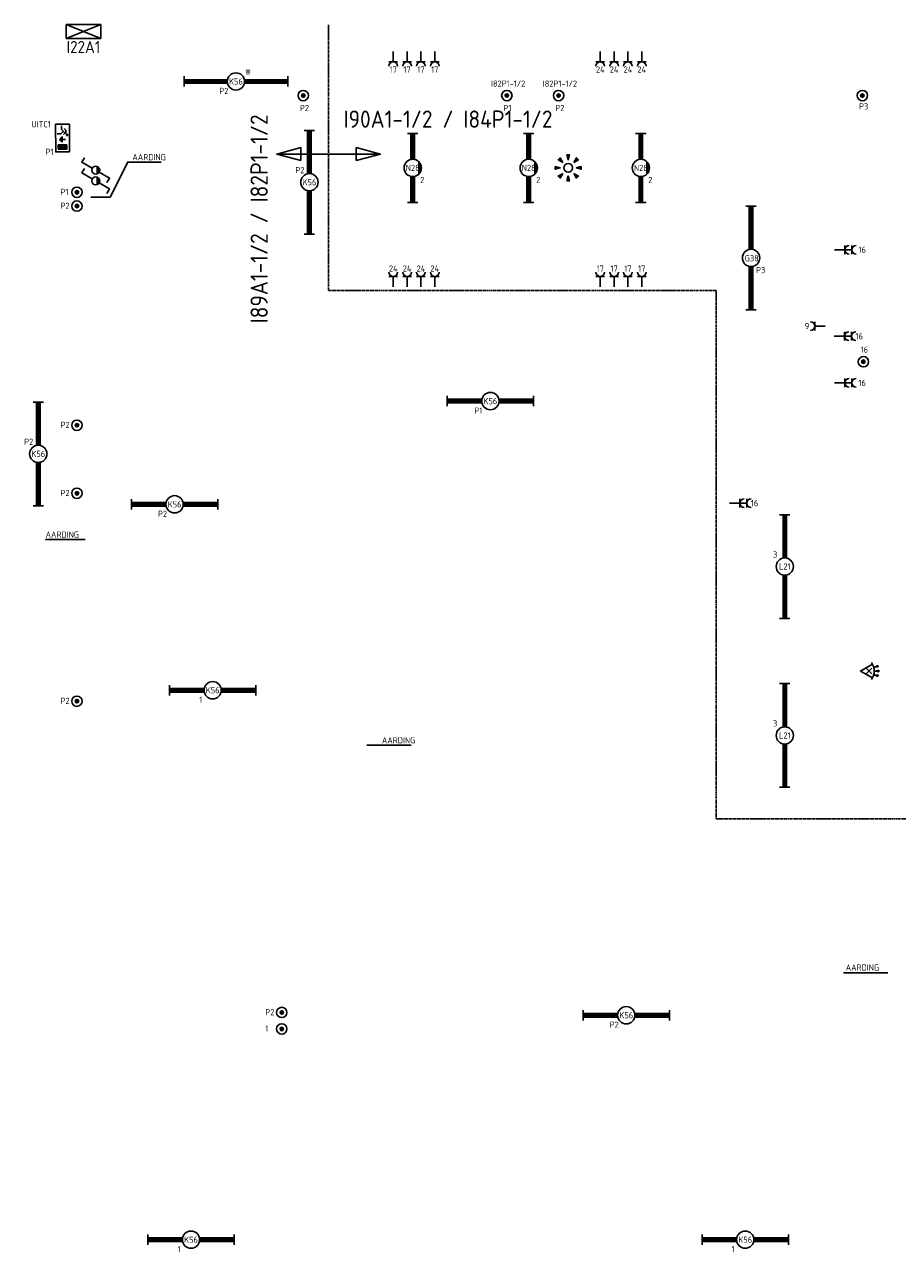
# Model space of a CAD drawing. Header units: millimetres. Extents: x 84152 to 132970, y 139979 to 175450.
# Tile 4 of 16: x 96651 to 109281, y 157692 to 175450. Entities that reach past the tile are written whole.
import ezdxf
from ezdxf.enums import TextEntityAlignment as Align

# ---------------------------------------------------------------- set-up
doc = ezdxf.new("R2010")
doc.units = ezdxf.units.MM
doc.linetypes.add('B0801', pattern=[62.5, 31.25, -6.25, 6.25, -6.25, 6.25, -6.25])
doc.layers.get('0').update_dxf_attribs({"linetype": 'CONTINUOUS'})
for name, color, linetype in [('EB6220--_ATTRIB', 2, 'CONTINUOUS'), ('EB62203-_ATTRIB', 2, 'CONTINUOUS'), ('EB62205-_ATTRIB', 2, 'CONTINUOUS'), ('EB63101-_ATTRIB', 2, 'CONTINUOUS'), ('EB63202-_ATTRIB', 2, 'CONTINUOUS'), ('EL6220--_KRACHT', 2, 'CONTINUOUS'), ('EL622005_KSTSCH', 6, 'B0801'), ('EL62203-_KRACHT-WCD230', 3, 'CONTINUOUS'), ('EL62205-_KRACHT-KAST', 3, 'CONTINUOUS'), ('EL63101-_LICHT-ARM', 3, 'CONTINUOUS'), ('EL63102-_LICHT-SCH', 3, 'CONTINUOUS'), ('EL63202-_NOODVRL-TXT', 3, 'CONTINUOUS'), ('ET6121--_BIJSCHRIFT', 7, 'CONTINUOUS'), ('LASDOZEN', 3, 'CONTINUOUS'), ('LBSDOZEN_ATTRIB', 2, 'CONTINUOUS')]:
    doc.layers.add(name, color=color, linetype=linetype)
doc.styles.add('1_8', font='iso', dxfattribs={"width": 0.7, "height": 1.8})
doc.styles.add('3_5', font='iso', dxfattribs={"height": 3.5})
doc.styles.add('5_0', font='iso', dxfattribs={"height": 5})
doc.styles.add('NORATT', font='isocp.shx')
doc.styles.add('Normaal_staand', font='iso.shx')

# ---------------------------------------------------------------- blocks, each defined once
blk = doc.blocks.new('EK3T20')
at = {"color": 0}
for p, q in [((-12.5, -1.5), (-12.5, 1.5)), ((-12.5, 0.52), (-2.44, 0.52)), ((-12.5, 0.17), (-2.49, 0.17)), ((2.44, 0.52), (12.5, 0.52)), ((2.49, 0.17), (12.5, 0.17)), ((12.5, -1.5), (12.5, 1.5)), ((-12.5, -0.17), (-2.49, -0.17)), ((-12.5, -0.52), (-2.44, -0.52)), ((2.44, -0.52), (12.5, -0.52)), ((2.49, -0.17), (12.5, -0.17))]:
    blk.add_line(p, q, dxfattribs=at)
blk.add_circle((0, 0), 2.5, dxfattribs=at)
at = {"color": 0, "style": '1_8'}
for tag, flags, p in [('SCHAK', 8, (3.5, 2.75)), ('A_CODE', 8, (0, 0)), ('GROEP', 8, (-3.5, -2.75)), ('KAST', 9, (3.5, -2.75))]:
    blk.add_attdef(tag, text='', height=1.8, dxfattribs=dict(at, flags=flags)).set_placement(p, align=Align.MIDDLE)
blk = doc.blocks.new('ES3W2A')
at = {"color": 0}
for p, q in [((1.25, 2), (-1.25, 2)), ((1.25, 0), (-1.25, 0)), ((0, 2), (0, -3))]:
    blk.add_line(p, q, dxfattribs=at)
for centre in [(0, 3.25), (0, 1.25)]:
    blk.add_arc(centre, 1.25, 180, 0, dxfattribs=at)
at = {"color": 0, "style": 'NORATT', "flags": 8}
blk.add_attdef('GROEP', text='', height=1.8, rotation=90, dxfattribs=at).set_placement((0, 5), align=Align.MIDDLE_CENTER)
at = {"color": 0, "style": 'NORATT'}
for tag, flags, p in [('KAST', 9, (-2.5, 5)), ('VERMOGEN', 9, (-2.5, 2.5)), ('GELIJK', 9, (-2.5, 0)), ('SCHAK', 8, (-1, -1.5))]:
    blk.add_attdef(tag, text='', height=1.8, dxfattribs=dict(at, flags=flags)).set_placement(p, align=Align.MIDDLE_RIGHT)
for tag, flags, p in [('DOEL', 8, (2.5, 2.5)), ('M_CODE', 9, (2.5, 0)), ('TAL', 8, (1, -1.5))]:
    blk.add_attdef(tag, text='', height=1.8, dxfattribs=dict(at, flags=flags)).set_placement(p, align=Align.MIDDLE_LEFT)
blk = doc.blocks.new('ES3W1A')
at = {"color": 0}
for p, q in [((1.25, 0), (-1.25, 0)), ((0, 0), (0, -3))]:
    blk.add_line(p, q, dxfattribs=at)
blk.add_arc((0, 1.25), 1.25, 180, 0, dxfattribs=at)
at = {"color": 0, "style": 'NORATT'}
for tag, flags, p in [('KAST', 9, (-2.5, 5)), ('VERMOGEN', 9, (-2.5, 2.5)), ('GELIJK', 9, (-2.5, 0)), ('SCHAK', 8, (-1, -1.5))]:
    blk.add_attdef(tag, text='', height=1.8, dxfattribs=dict(at, flags=flags)).set_placement(p, align=Align.MIDDLE_RIGHT)
at = {"color": 0, "style": 'NORATT', "flags": 8}
blk.add_attdef('GROEP', text='', height=1.8, rotation=90, dxfattribs=at).set_placement((0, 3), align=Align.MIDDLE_CENTER)
at = {"color": 0, "style": 'NORATT'}
for tag, flags, p in [('DOEL', 8, (2.5, 2.5)), ('M_CODE', 9, (2.5, 0)), ('TAL', 8, (1, -1.5))]:
    blk.add_attdef(tag, text='', height=1.8, dxfattribs=dict(at, flags=flags)).set_placement(p, align=Align.MIDDLE_LEFT)
blk = doc.blocks.new('EK3T30')
at = {"color": 0}
for p, q in [((-15, -1.5), (-15, 1.5)), ((-15, 0.52), (-2.44, 0.52)), ((-15, 0.17), (-2.49, 0.17)), ((2.44, 0.52), (15, 0.52)), ((2.49, 0.17), (15, 0.17)), ((15, -1.5), (15, 1.5)), ((-15, -0.17), (-2.49, -0.17)), ((-15, -0.52), (-2.44, -0.52)), ((2.44, -0.52), (15, -0.52)), ((2.49, -0.17), (15, -0.17))]:
    blk.add_line(p, q, dxfattribs=at)
blk.add_circle((0, 0), 2.5, dxfattribs=at)
at = {"color": 0, "style": 'NORATT', "flags": 9}
blk.add_attdef('GELIJK', text='', height=1.8, dxfattribs=at).set_placement((3.5, 5), align=Align.MIDDLE_CENTER)
at = {"color": 0, "style": 'NORATT'}
for tag, flags, p in [('SCHAK', 8, (3.5, 2.8)), ('A_CODE', 8, (0, 0)), ('GROEP', 8, (-3.5, -2.8)), ('KAST', 9, (3.5, -2.8))]:
    blk.add_attdef(tag, text='', height=1.8, dxfattribs=dict(at, flags=flags)).set_placement(p, align=Align.MIDDLE)
blk = doc.blocks.new('ES111271')
at = {"color": 0}
blk.add_line((0, 15), (0, -15), dxfattribs=at)
for points in [[(-1.87, 8), (0, 15), (1.87, 8)], [(1.87, -8), (0, -15), (-1.87, -8)]]:
    blk.add_lwpolyline(points, close=True, dxfattribs=at)
at = {"color": 0, "style": '5_0', "flags": 8}
blk.add_attdef('KAST-1', text='', height=5, rotation=270, dxfattribs=at).set_placement((0, 17.5), align=Align.MIDDLE_RIGHT)
at = {"style": '1_8', "flags": 8}
blk.add_attdef('M_CODE', text='', height=1.8, dxfattribs=at).set_placement((0, 0), align=Align.MIDDLE_CENTER)
at = {"color": 0, "style": '5_0', "flags": 8}
blk.add_attdef('KAST-2', text='', height=5, rotation=270, dxfattribs=at).set_placement((0, -17.5), align=Align.MIDDLE_LEFT)
blk = doc.blocks.new('ES3SWW')
at = {"color": 0}
for p, q in [((-1.09, -0.38), (1.09, -0.38)), ((-0.97, -0.62), (0.97, -0.62)), ((-0.75, -0.88), (0.75, -0.88))]:
    blk.add_line(p, q, dxfattribs=at)
for points in [[(0.58, 1), (2.31, 4), (3.61, 3.25)], [(-0.58, -1), (-2.31, -4), (-3.61, -3.25)]]:
    blk.add_lwpolyline(points, dxfattribs=at)
blk.add_circle((0, 0), 1.15, dxfattribs=at)
at = {"style": '1_8'}
for tag, flags, p in [('SCHAK', 8, (3, 5.5)), ('KAST', 9, (-3, 0.5)), ('M_CODE', 9, (0, 0)), ('DOEL', 9, (-3, -2)), ('GROEP', 9, (-3, -4.5))]:
    blk.add_attdef(tag, text='', height=1.8, dxfattribs=dict(at, flags=flags)).set_placement(p, align=Align.MIDDLE_CENTER)
blk = doc.blocks.new('ES111205')
at = {"color": 0}
for radius in [1.5, 0.5, 0.25]:
    blk.add_circle((0, 0), radius, dxfattribs=at)
at = {"style": '1_8'}
for tag, flags, p in [('VERMOGEN', 9, (-2.5, 3.25)), ('GROEP', 8, (0, 3.25)), ('SCHAK', 8, (2.5, 3.25)), ('KAST', 9, (7, 3.25)), ('DOEL', 8, (-2.5, -0.25))]:
    blk.add_attdef(tag, text='', height=1.8, rotation=90, dxfattribs=dict(at, flags=flags)).set_placement(p, align=Align.MIDDLE_LEFT)
at = {"color": 0, "style": '1_8', "flags": 8}
for tag, p in [('NUMMER', (0, 3)), ('CODE', (0, 0))]:
    blk.add_attdef(tag, text='', height=1.8, dxfattribs=at).set_placement(p, align=Align.MIDDLE)
at = {"style": '1_8', "flags": 8}
blk.add_attdef('TAL', text='', height=1.8, rotation=90, dxfattribs=at).set_placement((2.5, 3.25), align=Align.MIDDLE_CENTER)
at = {"style": '1_8', "flags": 9}
blk.add_attdef('M_CODE', text='', height=1.8, dxfattribs=at).set_placement((0, 0), align=Align.MIDDLE_CENTER)
blk = doc.blocks.new('ES111263')
at = {"color": 0}
for p, q in [((-5, -2), (5, 2)), ((5, -2), (-5, 2))]:
    blk.add_line(p, q, dxfattribs=at)
blk.add_lwpolyline([(5, -2), (-5, -2), (-5, 2), (5, 2)], close=True, dxfattribs=at)
for tag, height, style, flags, p in [('GROEPI', 1.8, '1_8', 9, (0, 9.5)), ('GROEP', 1.8, '1_8', 8, (0, 7.5)), ('CODE', 3.5, '3_5', 8, (0, 4.5)), ('M_CODE', 1.8, '1_8', 9, (0, 0)), ('KAST', 1.8, '1_8', 9, (0, -3.5)), ('VERMOGEN', 1.8, '1_8', 9, (0, -5.5)), ('DOEL', 1.8, '1_8', 9, (0, -7.5)), ('VERMOGENI', 1.8, '1_8', 9, (0, -9.5)), ('DOELI', 1.8, '1_8', 9, (0, -11.5))]:
    blk.add_attdef(tag, text='', height=height, dxfattribs=dict(style=style, flags=flags)).set_placement(p, align=Align.MIDDLE_CENTER)
at = {"color": 0, "style": '1_8', "flags": 9}
blk.add_attdef('RUIMTE', text='', height=1.8, dxfattribs=at).set_placement((0, -9.5), align=Align.MIDDLE)
blk = doc.blocks.new('ES3N026')
at = {"color": 2}
for p, q in [((-1.5, 0.75), (-1, 0.25)), ((0.38, -0.88), (0.38, 0.87)), ((-0.23, -0.27), (-0.23, -0.13)), ((-0.03, -0.47), (-0.03, -0.13)), ((0.17, -0.68), (0.17, -0.13)), ((0.57, -0.68), (0.57, -0.13)), ((0.77, -0.47), (0.77, -0.13)), ((0.97, -0.27), (0.97, -0.13))]:
    blk.add_line(p, q, dxfattribs=at)
at = {"color": 0}
for p, q in [((2.25, 1.25), (2.25, -1.25)), ((2.5, 1.25), (2.5, -1.25)), ((2.75, 1.25), (2.75, -1.25)), ((3, 1.25), (3, -1.25))]:
    blk.add_line(p, q, dxfattribs=at)
for points in [[(4.01, 2.01), (4.01, -1.98), (-3.99, -1.98), (-3.99, 2.01)], [(3.25, -1.25), (2, -1.25), (2, 1.25), (3.25, 1.25)]]:
    blk.add_lwpolyline(points, close=True, dxfattribs=at)
at = {"color": 2}
for points in [[(-0.75, 1.5), (-2.5, -0.25), (-3.5, -0.25)], [(-1.25, 1), (-2.25, 1), (-2.75, 0.5)], [(-2, 0.25), (-1.25, -0.5), (-1.25, -1.5)]]:
    blk.add_lwpolyline(points, dxfattribs=at)
blk.add_lwpolyline([(0.38, -0.88), (1.12, -0.13), (-0.37, -0.13)], close=True, dxfattribs=at)
blk.add_circle((-0.87, 1.35), 0.2, dxfattribs=at)
at = {"color": 0, "style": 'NORATT'}
for tag, flags, p in [('KAST', 9, (-4, 3.75)), ('NUMMER', 8, (4, 3.75)), ('A_CODE', 8, (-4, -3.75)), ('GROEP', 8, (4, -3.75))]:
    blk.add_attdef(tag, text='', height=1.8, dxfattribs=dict(at, flags=flags)).set_placement(p, align=Align.MIDDLE)
blk = doc.blocks.new('ES652141')
at = {"color": 2}
for p, q in [((-0.2, 3.75), (-0.2, 3)), ((0, 3.75), (0, 2.25)), ((0.2, 3.75), (0.2, 3)), ((-3.75, 0.2), (-3, 0.2)), ((-3.75, 0), (-2.25, 0)), ((-2.79, 2.51), (-2.26, 1.98)), ((-2.65, 2.65), (-1.59, 1.59)), ((-2.51, 2.79), (-1.98, 2.26)), ((2.65, 2.65), (1.59, 1.59)), ((2.51, 2.79), (1.98, 2.26)), ((3.75, 0), (2.25, 0)), ((2.79, 2.51), (2.26, 1.98)), ((3.75, 0.2), (3, 0.2)), ((-3.75, -0.2), (-3, -0.2)), ((-2.79, -2.51), (-2.26, -1.98)), ((-2.65, -2.65), (-1.59, -1.59)), ((-2.51, -2.79), (-1.98, -2.26)), ((-0.2, -3.75), (-0.2, -3)), ((0, -3.75), (0, -2.25)), ((0.2, -3.75), (0.2, -3)), ((2.65, -2.65), (1.59, -1.59)), ((2.51, -2.79), (1.98, -2.26)), ((2.79, -2.51), (2.26, -1.98)), ((3.75, -0.2), (3, -0.2))]:
    blk.add_line(p, q, dxfattribs=at)
for points in [[(0, 2.25), (0.4, 3.75), (-0.4, 3.75)], [(-2.25, 0), (-3.75, 0.4), (-3.75, -0.4)], [(-1.59, 1.59), (-2.37, 2.93), (-2.93, 2.37)], [(1.59, 1.59), (2.93, 2.37), (2.37, 2.93)], [(2.25, 0), (3.75, -0.4), (3.75, 0.4)], [(-1.59, -1.59), (-2.93, -2.37), (-2.37, -2.93)], [(0, -2.25), (-0.4, -3.75), (0.4, -3.75)], [(1.59, -1.59), (2.37, -2.93), (2.93, -2.37)]]:
    blk.add_lwpolyline(points, close=True, dxfattribs=at)
at = {"color": 0}
blk.add_circle((0, 0), 1.25, dxfattribs=at)
at = {"color": 0, "style": 'NORATT'}
for tag, p in [('NUMMER', (0, 5)), ('CODE', (0, 0))]:
    blk.add_attdef(tag, text='', height=1.8, dxfattribs=at).set_placement(p, align=Align.MIDDLE)
for tag, flags, p in [('SCHAK', 8, (3, 5.5)), ('KAST', 9, (-3, 0.5)), ('M_CODE', 9, (0, 0)), ('DOEL', 9, (-3, -2)), ('GROEP', 9, (-3, -4.5))]:
    blk.add_attdef(tag, text='', height=1.8, dxfattribs=dict(at, flags=flags)).set_placement(p, align=Align.MIDDLE_CENTER)
blk = doc.blocks.new('EK3T40W')
at = {"color": 0}
for p, q in [((-10, -1.5), (-10, 1.5)), ((-10, 0.52), (-2.44, 0.52)), ((-10, 0.17), (-2.49, 0.17)), ((2.44, 0.52), (10, 0.52)), ((2.49, 0.17), (10, 0.17)), ((10, -1.5), (10, 1.5)), ((-10, -0.17), (-2.49, -0.17)), ((-10, -0.52), (-2.44, -0.52)), ((1.77, -1.77), (-1.77, -1.77)), ((1.48, -2.02), (-1.48, -2.02)), ((1.05, -2.27), (-1.05, -2.27)), ((2.44, -0.52), (10, -0.52)), ((2.49, -0.17), (10, -0.17))]:
    blk.add_line(p, q, dxfattribs=at)
blk.add_circle((0, 0), 2.5, dxfattribs=at)
at = {"color": 0, "style": '1_8'}
for tag, flags, p in [('SCHAK', 8, (3.5, 2.75)), ('A_CODE', 8, (0, 0)), ('GROEP', 8, (-3.5, -2.75)), ('KAST', 9, (3.5, -2.75))]:
    blk.add_attdef(tag, text='', height=1.8, dxfattribs=dict(at, flags=flags)).set_placement(p, align=Align.MIDDLE)
blk = doc.blocks.new('ES652116')
at = {"color": 2}
for p, q in [((-0.81, -0.81), (0.81, 0.81)), ((0.81, -0.81), (-0.81, 0.81)), ((1.56, 1.09), (2.62, 1.37)), ((1.7, 0), (2.8, 0)), ((1.56, -1.09), (2.62, -1.37))]:
    blk.add_line(p, q, dxfattribs=at)
at = {"color": 0}
blk.add_lwpolyline([(0.96, 2), (-2.5, 0), (0.96, -2)], dxfattribs=at)
at = {"color": 2}
for points in [[(2.67, 1.18), (2.57, 1.56), (1.56, 1.09)], [(2.8, -0.2), (2.8, 0.2), (1.7, 0)], [(2.57, -1.56), (2.67, -1.18), (1.56, -1.09)]]:
    blk.add_lwpolyline(points, close=True, dxfattribs=at)
at = {"color": 0}
blk.add_arc((-2.5, 0), 4, 322.8192, 37.1808, dxfattribs=at)
at = {"color": 0, "style": 'NORATT'}
for tag, flags, p in [('SCHAK', 8, (3, 5.5)), ('KAST', 9, (-3, 0.5)), ('M_CODE', 9, (0, 0)), ('DOEL', 9, (-3, -2)), ('GROEP', 9, (-3, -4.5))]:
    blk.add_attdef(tag, text='', height=1.8, dxfattribs=dict(at, flags=flags)).set_placement(p, align=Align.MIDDLE_CENTER)
at = {"color": 0, "style": 'NORATT', "flags": 8}
blk.add_attdef('CODE', text='', height=1.8, dxfattribs=at).set_placement((0, 0), align=Align.MIDDLE)

msp = doc.modelspace()

# ---------------------------------------------------------------- linework, layer by layer
at = {"layer": 'EL622005_KSTSCH'}
for p, q in [((101050, 175448), (101050, 171600)), ((101050, 171600), (106660, 171600)), ((106660, 171600), (106660, 163954)), ((106660, 163954), (113281, 163954))]:
    msp.add_line(p, q, dxfattribs=at)
at = {"layer": 'ET6121--_BIJSCHRIFT', "color": 1}
for p, q in [((97611, 172952), (97888, 172952)), ((97527, 167995), (96954, 167995)), ((102245, 165019), (101601, 165019)), ((109143, 161725), (108499, 161725))]:
    msp.add_line(p, q, dxfattribs=at)
at = {"layer": 'ET6121--_BIJSCHRIFT', "color": 1, "elevation": 5000}
msp.add_lwpolyline([(97888, 172952), (98143, 173460), (98628, 173460)], dxfattribs=at)

# ---------------------------------------------------------------- block references
at = {"layer": 'EL6220--_KRACHT'}
ref = msp.add_blockref('ES111271', (101050, 173576), dxfattribs=dict(at, xscale=50, yscale=50, zscale=50, rotation=90))
ref.add_attrib('KAST-1', 'I89A1-1/2 / I82P1-1/2', dxfattribs={"layer": 'EB6220--_ATTRIB', "color": 4, "height": 250, "rotation": 90, "style": '5_0', "flags": 8}).set_placement((100045, 174149), align=Align.MIDDLE_RIGHT)
ref.add_attrib('KAST-2', 'I90A1-1/2 / I84P1-1/2', dxfattribs={"layer": 'EB6220--_ATTRIB', "color": 4, "height": 250, "style": '5_0', "flags": 8}).set_placement((101267, 174081), align=Align.MIDDLE_LEFT)
at = {"layer": 'EL62203-_KRACHT-WCD230'}
ref = msp.add_blockref('ES3W1A', (101986, 174911), dxfattribs=dict(at, xscale=50, yscale=50, zscale=50, rotation=180))
ref.add_attrib('GROEP', '17', dxfattribs={"layer": 'EB62203-_ATTRIB', "color": 1, "height": 90, "style": 'NORATT', "flags": 8}).set_placement((101986, 174799), align=Align.MIDDLE_CENTER)
ref = msp.add_blockref('ES3W1A', (102186, 174911), dxfattribs=dict(at, xscale=50, yscale=50, zscale=50, rotation=180))
ref.add_attrib('GROEP', '17', dxfattribs={"layer": 'EB62203-_ATTRIB', "color": 1, "height": 90, "style": 'NORATT', "flags": 8}).set_placement((102186, 174799), align=Align.MIDDLE_CENTER)
ref = msp.add_blockref('ES3W1A', (102386, 174911), dxfattribs=dict(at, xscale=50, yscale=50, zscale=50, rotation=180))
ref.add_attrib('GROEP', '17', dxfattribs={"layer": 'EB62203-_ATTRIB', "color": 1, "height": 90, "style": 'NORATT', "flags": 8}).set_placement((102386, 174799), align=Align.MIDDLE_CENTER)
ref = msp.add_blockref('ES3W1A', (102586, 174911), dxfattribs=dict(at, xscale=50, yscale=50, zscale=50, rotation=180))
ref.add_attrib('GROEP', '17', dxfattribs={"layer": 'EB62203-_ATTRIB', "color": 1, "height": 90, "style": 'NORATT', "flags": 8}).set_placement((102586, 174799), align=Align.MIDDLE_CENTER)
ref = msp.add_blockref('ES3W1A', (104981, 174911), dxfattribs=dict(at, xscale=50, yscale=50, zscale=50, rotation=180))
ref.add_attrib('GROEP', '24', dxfattribs={"layer": 'EB62203-_ATTRIB', "color": 1, "height": 90, "style": 'NORATT', "flags": 8}).set_placement((104981, 174799), align=Align.MIDDLE_CENTER)
ref = msp.add_blockref('ES3W1A', (105181, 174911), dxfattribs=dict(at, xscale=50, yscale=50, zscale=50, rotation=180))
ref.add_attrib('GROEP', '24', dxfattribs={"layer": 'EB62203-_ATTRIB', "color": 1, "height": 90, "style": 'NORATT', "flags": 8}).set_placement((105181, 174799), align=Align.MIDDLE_CENTER)
ref = msp.add_blockref('ES3W1A', (105381, 174911), dxfattribs=dict(at, xscale=50, yscale=50, zscale=50, rotation=180))
ref.add_attrib('GROEP', '24', dxfattribs={"layer": 'EB62203-_ATTRIB', "color": 1, "height": 90, "style": 'NORATT', "flags": 8}).set_placement((105381, 174799), align=Align.MIDDLE_CENTER)
ref = msp.add_blockref('ES3W1A', (105581, 174911), dxfattribs=dict(at, xscale=50, yscale=50, zscale=50, rotation=180))
ref.add_attrib('GROEP', '24', dxfattribs={"layer": 'EB62203-_ATTRIB', "color": 1, "height": 90, "style": 'NORATT', "flags": 8}).set_placement((105581, 174799), align=Align.MIDDLE_CENTER)
ref = msp.add_blockref('ES3W2A', (108520, 172190), dxfattribs=dict(at, xscale=50, yscale=50, zscale=50, rotation=270))
ref.add_attrib('GROEP', '16', dxfattribs={"layer": 'EB62203-_ATTRIB', "color": 1, "height": 90, "style": 'NORATT', "flags": 8}).set_placement((108770, 172190), align=Align.MIDDLE_CENTER)
ref = msp.add_blockref('ES3W1A', (101986, 171805), dxfattribs=dict(at, xscale=50, yscale=50, zscale=50))
ref.add_attrib('GROEP', '24', dxfattribs={"layer": 'EB62203-_ATTRIB', "color": 1, "height": 90, "style": 'NORATT', "flags": 8}).set_placement((101986, 171918), align=Align.MIDDLE_CENTER)
ref = msp.add_blockref('ES3W1A', (102186, 171805), dxfattribs=dict(at, xscale=50, yscale=50, zscale=50))
ref.add_attrib('GROEP', '24', dxfattribs={"layer": 'EB62203-_ATTRIB', "color": 1, "height": 90, "style": 'NORATT', "flags": 8}).set_placement((102186, 171918), align=Align.MIDDLE_CENTER)
ref = msp.add_blockref('ES3W1A', (102386, 171805), dxfattribs=dict(at, xscale=50, yscale=50, zscale=50))
ref.add_attrib('GROEP', '24', dxfattribs={"layer": 'EB62203-_ATTRIB', "color": 1, "height": 90, "style": 'NORATT', "flags": 8}).set_placement((102386, 171918), align=Align.MIDDLE_CENTER)
ref = msp.add_blockref('ES3W1A', (102586, 171805), dxfattribs=dict(at, xscale=50, yscale=50, zscale=50))
ref.add_attrib('GROEP', '24', dxfattribs={"layer": 'EB62203-_ATTRIB', "color": 1, "height": 90, "style": 'NORATT', "flags": 8}).set_placement((102586, 171918), align=Align.MIDDLE_CENTER)
ref = msp.add_blockref('ES3W1A', (104981, 171805), dxfattribs=dict(at, xscale=50, yscale=50, zscale=50))
ref.add_attrib('GROEP', '17', dxfattribs={"layer": 'EB62203-_ATTRIB', "color": 1, "height": 90, "style": 'NORATT', "flags": 8}).set_placement((104981, 171918), align=Align.MIDDLE_CENTER)
ref = msp.add_blockref('ES3W1A', (105181, 171805), dxfattribs=dict(at, xscale=50, yscale=50, zscale=50))
ref.add_attrib('GROEP', '17', dxfattribs={"layer": 'EB62203-_ATTRIB', "color": 1, "height": 90, "style": 'NORATT', "flags": 8}).set_placement((105181, 171918), align=Align.MIDDLE_CENTER)
ref = msp.add_blockref('ES3W1A', (105381, 171805), dxfattribs=dict(at, xscale=50, yscale=50, zscale=50))
ref.add_attrib('GROEP', '17', dxfattribs={"layer": 'EB62203-_ATTRIB', "color": 1, "height": 90, "style": 'NORATT', "flags": 8}).set_placement((105381, 171918), align=Align.MIDDLE_CENTER)
ref = msp.add_blockref('ES3W1A', (105581, 171805), dxfattribs=dict(at, xscale=50, yscale=50, zscale=50))
ref.add_attrib('GROEP', '17', dxfattribs={"layer": 'EB62203-_ATTRIB', "color": 1, "height": 90, "style": 'NORATT', "flags": 8}).set_placement((105581, 171918), align=Align.MIDDLE_CENTER)
ref = msp.add_blockref('ES3W1A', (108085, 171086), dxfattribs=dict(at, xscale=50, yscale=50, zscale=50, rotation=90))
ref.add_attrib('GROEP', '9', dxfattribs={"layer": 'EB62203-_ATTRIB', "color": 1, "height": 90, "style": '1_8', "flags": 8}).set_placement((107972, 171086), align=Align.MIDDLE_CENTER)
ref = msp.add_blockref('ES3W2A', (108515, 170939), dxfattribs=dict(at, xscale=50, yscale=50, zscale=50, rotation=270))
ref.add_attrib('GROEP', '16', dxfattribs={"layer": 'EB62203-_ATTRIB', "color": 1, "height": 90, "style": '1_8', "flags": 8}).set_placement((108728, 170939), align=Align.MIDDLE_CENTER)
ref = msp.add_blockref('ES3W2A', (108520, 170263), dxfattribs=dict(at, xscale=50, yscale=50, zscale=50, rotation=270))
ref.add_attrib('GROEP', '16', dxfattribs={"layer": 'EB62203-_ATTRIB', "color": 1, "height": 90, "style": 'NORATT', "flags": 8}).set_placement((108770, 170263), align=Align.MIDDLE_CENTER)
ref = msp.add_blockref('ES3W2A', (107000, 168522), dxfattribs=dict(at, xscale=50, yscale=50, zscale=50, rotation=270))
ref.add_attrib('GROEP', '16', dxfattribs={"layer": 'EB62203-_ATTRIB', "color": 1, "height": 90, "style": '1_8', "flags": 8}).set_placement((107213, 168522), align=Align.MIDDLE_CENTER)
at = {"layer": 'EL62205-_KRACHT-KAST'}
ref = msp.add_blockref('ES111263', (97503, 175350), dxfattribs=dict(at, xscale=50, yscale=50, zscale=50))
ref.add_attrib('CODE', 'I22A1', dxfattribs={"layer": 'EB62205-_ATTRIB', "color": 3, "height": 175, "style": '3_5', "flags": 8}).set_placement((97503, 175125), align=Align.MIDDLE_CENTER)
at = {"layer": 'EL63101-_LICHT-ARM'}
ref = msp.add_blockref('EK3T30', (99709, 174626), dxfattribs=dict(at, xscale=50, yscale=50, zscale=50))
ref.add_attrib('A_CODE', 'K56', dxfattribs={"layer": 'EB63101-_ATTRIB', "color": 1, "height": 90, "style": '1_8', "flags": 8}).set_placement((99709, 174626), align=Align.MIDDLE)
ref.add_attrib('GROEP', 'P2', dxfattribs={"layer": 'EB63101-_ATTRIB', "color": 1, "height": 90, "style": '1_8', "flags": 8}).set_placement((99534, 174489), align=Align.MIDDLE)
ref.add_attrib('SCHAK', '#', dxfattribs={"layer": 'EB63101-_ATTRIB', "color": 1, "height": 90, "style": '1_8', "flags": 8}).set_placement((99884, 174764), align=Align.MIDDLE)
ref = msp.add_blockref('EK3T30', (100773, 173168), dxfattribs=dict(at, xscale=50, yscale=50, zscale=50, rotation=270))
ref.add_attrib('A_CODE', 'K56', dxfattribs={"layer": 'EB63101-_ATTRIB', "color": 1, "height": 90, "style": '1_8', "flags": 8}).set_placement((100773, 173168), align=Align.MIDDLE)
ref.add_attrib('GROEP', 'P2', dxfattribs={"layer": 'EB63101-_ATTRIB', "color": 1, "height": 90, "style": '1_8', "flags": 8}).set_placement((100635, 173343), align=Align.MIDDLE)
ref = msp.add_blockref('EK3T40W', (102268, 173375, 2700), dxfattribs=dict(at, xscale=50, yscale=50, zscale=50, rotation=90))
ref.add_attrib('A_CODE', 'N28', dxfattribs={"layer": 'EB63101-_ATTRIB', "color": 1, "height": 90, "style": 'NORATT', "flags": 8}).set_placement((102268, 173375, 2700), align=Align.MIDDLE)
ref.add_attrib('GROEP', '2', dxfattribs={"layer": 'EB63101-_ATTRIB', "color": 1, "height": 90, "style": 'NORATT', "flags": 8}).set_placement((102405, 173200, 2700), align=Align.MIDDLE)
ref = msp.add_blockref('EK3T40W', (103946, 173375, 2700), dxfattribs=dict(at, xscale=50, yscale=50, zscale=50, rotation=90))
ref.add_attrib('A_CODE', 'N28', dxfattribs={"layer": 'EB63101-_ATTRIB', "color": 1, "height": 90, "style": 'NORATT', "flags": 8}).set_placement((103946, 173375, 2700), align=Align.MIDDLE)
ref.add_attrib('GROEP', '2', dxfattribs={"layer": 'EB63101-_ATTRIB', "color": 1, "height": 90, "style": 'NORATT', "flags": 8}).set_placement((104083, 173200, 2700), align=Align.MIDDLE)
ref = msp.add_blockref('EK3T40W', (105568, 173375, 2700), dxfattribs=dict(at, xscale=50, yscale=50, zscale=50, rotation=90))
ref.add_attrib('A_CODE', 'N28', dxfattribs={"layer": 'EB63101-_ATTRIB', "color": 1, "height": 90, "style": 'NORATT', "flags": 8}).set_placement((105568, 173375, 2700), align=Align.MIDDLE)
ref.add_attrib('GROEP', '2', dxfattribs={"layer": 'EB63101-_ATTRIB', "color": 1, "height": 90, "style": 'NORATT', "flags": 8}).set_placement((105705, 173200, 2700), align=Align.MIDDLE)
ref = msp.add_blockref('EK3T30', (107163, 172072, 2200), dxfattribs=dict(at, xscale=50, yscale=50, zscale=50, rotation=90))
ref.add_attrib('A_CODE', 'G38', dxfattribs={"layer": 'EB63101-_ATTRIB', "color": 1, "height": 90, "style": 'NORATT', "flags": 8}).set_placement((107173, 172067, 2200), align=Align.MIDDLE)
ref.add_attrib('GROEP', 'P3', dxfattribs={"layer": 'EB63101-_ATTRIB', "color": 1, "height": 90, "style": 'NORATT', "flags": 8}).set_placement((107301, 171896, 2200), align=Align.MIDDLE)
ref = msp.add_blockref('EK3T30', (96849, 169236), dxfattribs=dict(at, xscale=50, yscale=50, zscale=50, rotation=270))
ref.add_attrib('A_CODE', 'K56', dxfattribs={"layer": 'EB63101-_ATTRIB', "color": 1, "height": 90, "style": '1_8', "flags": 8}).set_placement((96849, 169236), align=Align.MIDDLE)
ref.add_attrib('GROEP', 'P2', dxfattribs={"layer": 'EB63101-_ATTRIB', "color": 1, "height": 90, "style": '1_8', "flags": 8}).set_placement((96711, 169411), align=Align.MIDDLE)
ref = msp.add_blockref('EK3T20', (103391, 170000), dxfattribs=dict(at, xscale=50, yscale=50, zscale=50))
ref.add_attrib('A_CODE', 'K56', dxfattribs={"layer": 'EB63101-_ATTRIB', "color": 1, "height": 90, "style": '1_8', "flags": 8}).set_placement((103391, 170000), align=Align.MIDDLE)
ref.add_attrib('GROEP', 'P1', dxfattribs={"layer": 'EB63101-_ATTRIB', "color": 1, "height": 90, "style": '1_8', "flags": 8}).set_placement((103216, 169862), align=Align.MIDDLE)
ref = msp.add_blockref('EK3T20', (98822, 168506), dxfattribs=dict(at, xscale=50, yscale=50, zscale=50))
ref.add_attrib('A_CODE', 'K56', dxfattribs={"layer": 'EB63101-_ATTRIB', "color": 1, "height": 90, "style": '1_8', "flags": 8}).set_placement((98822, 168506), align=Align.MIDDLE)
ref.add_attrib('GROEP', 'P2', dxfattribs={"layer": 'EB63101-_ATTRIB', "color": 1, "height": 90, "style": '1_8', "flags": 8}).set_placement((98647, 168368), align=Align.MIDDLE)
ref = msp.add_blockref('EK3T30', (107651, 167605, 2800), dxfattribs=dict(at, xscale=50, yscale=50, zscale=50, rotation=270))
ref.add_attrib('A_CODE', 'L21', dxfattribs={"layer": 'EB63101-_ATTRIB', "color": 1, "height": 90, "style": 'NORATT', "flags": 8}).set_placement((107651, 167605, 2800), align=Align.MIDDLE)
ref.add_attrib('GROEP', '3', dxfattribs={"layer": 'EB63101-_ATTRIB', "color": 1, "height": 90, "style": 'NORATT', "flags": 8}).set_placement((107511, 167780, 2800), align=Align.MIDDLE)
ref = msp.add_blockref('EK3T20', (99373, 165815), dxfattribs=dict(at, xscale=50, yscale=50, zscale=50))
ref.add_attrib('A_CODE', 'K56', dxfattribs={"layer": 'EB63101-_ATTRIB', "color": 1, "height": 90, "style": '1_8', "flags": 8}).set_placement((99373, 165815), align=Align.MIDDLE)
ref.add_attrib('GROEP', '1', dxfattribs={"layer": 'EB63101-_ATTRIB', "color": 1, "height": 90, "style": '1_8', "flags": 8}).set_placement((99198, 165677), align=Align.MIDDLE)
ref = msp.add_blockref('EK3T30', (107651, 165160, 2800), dxfattribs=dict(at, xscale=50, yscale=50, zscale=50, rotation=270))
ref.add_attrib('A_CODE', 'L21', dxfattribs={"layer": 'EB63101-_ATTRIB', "color": 1, "height": 90, "style": 'NORATT', "flags": 8}).set_placement((107651, 165160, 2800), align=Align.MIDDLE)
ref.add_attrib('GROEP', '3', dxfattribs={"layer": 'EB63101-_ATTRIB', "color": 1, "height": 90, "style": 'NORATT', "flags": 8}).set_placement((107511, 165335, 2800), align=Align.MIDDLE)
ref = msp.add_blockref('EK3T20', (105357, 161111), dxfattribs=dict(at, xscale=50, yscale=50, zscale=50))
ref.add_attrib('A_CODE', 'K56', dxfattribs={"layer": 'EB63101-_ATTRIB', "color": 1, "height": 90, "style": '1_8', "flags": 8}).set_placement((105357, 161111), align=Align.MIDDLE)
ref.add_attrib('GROEP', 'P2', dxfattribs={"layer": 'EB63101-_ATTRIB', "color": 1, "height": 90, "style": '1_8', "flags": 8}).set_placement((105182, 160974), align=Align.MIDDLE)
ref = msp.add_blockref('EK3T20', (99059, 157862), dxfattribs=dict(at, xscale=50, yscale=50, zscale=50))
ref.add_attrib('A_CODE', 'K56', dxfattribs={"layer": 'EB63101-_ATTRIB', "color": 1, "height": 90, "style": '1_8', "flags": 8}).set_placement((99059, 157862), align=Align.MIDDLE)
ref.add_attrib('GROEP', '1', dxfattribs={"layer": 'EB63101-_ATTRIB', "color": 1, "height": 90, "style": '1_8', "flags": 8}).set_placement((98884, 157725), align=Align.MIDDLE)
ref = msp.add_blockref('EK3T20', (107078, 157862), dxfattribs=dict(at, xscale=50, yscale=50, zscale=50))
ref.add_attrib('A_CODE', 'K56', dxfattribs={"layer": 'EB63101-_ATTRIB', "color": 1, "height": 90, "style": '1_8', "flags": 8}).set_placement((107078, 157862), align=Align.MIDDLE)
ref.add_attrib('GROEP', '1', dxfattribs={"layer": 'EB63101-_ATTRIB', "color": 1, "height": 90, "style": '1_8', "flags": 8}).set_placement((106903, 157725), align=Align.MIDDLE)
at = {"layer": 'EL63102-_LICHT-SCH', "xscale": 50, "yscale": 50, "zscale": 50, "rotation": 90}
for p in [(97681, 173342), (97681, 173187)]:
    msp.add_blockref('ES3SWW', p, dxfattribs=at)
at = {"layer": 'EL63102-_LICHT-SCH', "xscale": 50, "yscale": 50, "zscale": 50}
for name, p in [('ES652141', (104518, 173375)), ('ES652116', (108870, 166093, 1200))]:
    msp.add_blockref(name, p, dxfattribs=at)
at = {"layer": 'EL63202-_NOODVRL-TXT'}
ref = msp.add_blockref('ES3N026', (97200, 173807, 2600), dxfattribs=dict(at, xscale=49.99999999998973, yscale=49.99999999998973, zscale=49.99999999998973, rotation=270.0351209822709))
ref.add_attrib('A_CODE', 'UITC1', dxfattribs={"layer": 'EB63202-_ATTRIB', "color": 1, "height": 90, "style": 'NORATT', "flags": 8}).set_placement((96891, 174007, 2600), align=Align.MIDDLE)
ref.add_attrib('GROEP', 'P1', dxfattribs={"layer": 'EB63202-_ATTRIB', "color": 1, "height": 90, "style": 'NORATT', "flags": 8}).set_placement((97012, 173607, 2600), align=Align.MIDDLE)
at = {"layer": 'LASDOZEN'}
ref = msp.add_blockref('ES111205', (103629, 174422, 5000), dxfattribs=dict(at, xscale=50, yscale=50, zscale=50))
ref.add_attrib('GROEP', 'P1', dxfattribs={"layer": 'LBSDOZEN_ATTRIB', "color": 1, "height": 90, "style": 'NORATT', "flags": 8}).set_placement((103580, 174242, 5000), align=Align.MIDDLE_LEFT)
ref.add_attrib('KAST', 'I82P1-1/2', dxfattribs={"layer": 'LBSDOZEN_ATTRIB', "color": 1, "height": 90, "style": 'NORATT', "flags": 8}).set_placement((103400, 174595, 5000), align=Align.MIDDLE_LEFT)
ref = msp.add_blockref('ES111205', (104378, 174422, 5000), dxfattribs=dict(at, xscale=50, yscale=50, zscale=50))
ref.add_attrib('GROEP', 'P2', dxfattribs={"layer": 'LBSDOZEN_ATTRIB', "color": 1, "height": 90, "style": 'NORATT', "flags": 8}).set_placement((104330, 174242, 5000), align=Align.MIDDLE_LEFT)
ref.add_attrib('KAST', 'I82P1-1/2', dxfattribs={"layer": 'LBSDOZEN_ATTRIB', "color": 1, "height": 90, "style": 'NORATT', "flags": 8}).set_placement((104149, 174595, 5000), align=Align.MIDDLE_LEFT)
ref = msp.add_blockref('ES111205', (100684, 174422, 5000), dxfattribs=dict(at, xscale=50, yscale=50, zscale=50))
ref.add_attrib('GROEP', 'P2', dxfattribs={"layer": 'LBSDOZEN_ATTRIB', "color": 1, "height": 90, "style": '1_8', "flags": 8}).set_placement((100635, 174242, 5000), align=Align.MIDDLE_LEFT)
ref = msp.add_blockref('ES111205', (108773, 174422, 5000), dxfattribs=dict(at, xscale=50, yscale=50, zscale=50))
ref.add_attrib('GROEP', 'P3', dxfattribs={"layer": 'LBSDOZEN_ATTRIB', "color": 1, "height": 90, "style": '1_8', "flags": 8}).set_placement((108724, 174265, 5000), align=Align.MIDDLE_LEFT)
ref = msp.add_blockref('ES111205', (97409, 173022, 5000), dxfattribs=dict(at, xscale=50, yscale=50, zscale=50))
ref.add_attrib('GROEP', 'P1', dxfattribs={"layer": 'LBSDOZEN_ATTRIB', "color": 1, "height": 90, "style": '1_8', "flags": 8}).set_placement((97171, 173027, 5000), align=Align.MIDDLE_LEFT)
ref = msp.add_blockref('ES111205', (97409, 172823, 5000), dxfattribs=dict(at, xscale=50, yscale=50, zscale=50))
ref.add_attrib('GROEP', 'P2', dxfattribs={"layer": 'LBSDOZEN_ATTRIB', "color": 1, "height": 90, "style": '1_8', "flags": 8}).set_placement((97171, 172828, 5000), align=Align.MIDDLE_LEFT)
ref = msp.add_blockref('ES111205', (108788, 170570, 5000), dxfattribs=dict(at, xscale=50, yscale=50, zscale=50))
ref.add_attrib('GROEP', '16', dxfattribs={"layer": 'LBSDOZEN_ATTRIB', "color": 1, "height": 90, "style": '1_8', "flags": 8}).set_placement((108748, 170745, 5000), align=Align.MIDDLE_LEFT)
ref = msp.add_blockref('ES111205', (97409, 169650, 5000), dxfattribs=dict(at, xscale=50, yscale=50, zscale=50))
ref.add_attrib('GROEP', 'P2', dxfattribs={"layer": 'LBSDOZEN_ATTRIB', "color": 1, "height": 90, "style": '1_8', "flags": 8}).set_placement((97171, 169655, 5000), align=Align.MIDDLE_LEFT)
ref = msp.add_blockref('ES111205', (97409, 168665, 5000), dxfattribs=dict(at, xscale=50, yscale=50, zscale=50))
ref.add_attrib('GROEP', 'P2', dxfattribs={"layer": 'LBSDOZEN_ATTRIB', "color": 1, "height": 90, "style": '1_8', "flags": 8}).set_placement((97171, 168670, 5000), align=Align.MIDDLE_LEFT)
ref = msp.add_blockref('ES111205', (97409, 165656, 5000), dxfattribs=dict(at, xscale=50, yscale=50, zscale=50))
ref.add_attrib('GROEP', 'P2', dxfattribs={"layer": 'LBSDOZEN_ATTRIB', "color": 1, "height": 90, "style": '1_8', "flags": 8}).set_placement((97171, 165661, 5000), align=Align.MIDDLE_LEFT)
ref = msp.add_blockref('ES111205', (100372, 161151, 5000), dxfattribs=dict(at, xscale=50, yscale=50, zscale=50))
ref.add_attrib('GROEP', 'P2', dxfattribs={"layer": 'LBSDOZEN_ATTRIB', "color": 1, "height": 90, "style": '1_8', "flags": 8}).set_placement((100134, 161155, 5000), align=Align.MIDDLE_LEFT)
ref = msp.add_blockref('ES111205', (100372, 160912, 5000), dxfattribs=dict(at, xscale=50, yscale=50, zscale=50))
ref.add_attrib('GROEP', '1', dxfattribs={"layer": 'LBSDOZEN_ATTRIB', "color": 1, "height": 90, "style": '1_8', "flags": 8}).set_placement((100134, 160917, 5000), align=Align.MIDDLE_LEFT)

# ---------------------------------------------------------------- texts
at = {"layer": 'ET6121--_BIJSCHRIFT', "color": 1, "style": 'Normaal_staand'}
for p in [(98211, 173459, 5000), (96955, 167995), (101821, 165018), (108532, 161729)]:
    msp.add_text('AARDING', height=90, dxfattribs=at).set_placement(p, align=Align.BOTTOM_LEFT)

doc.saveas('drawing.dxf')
